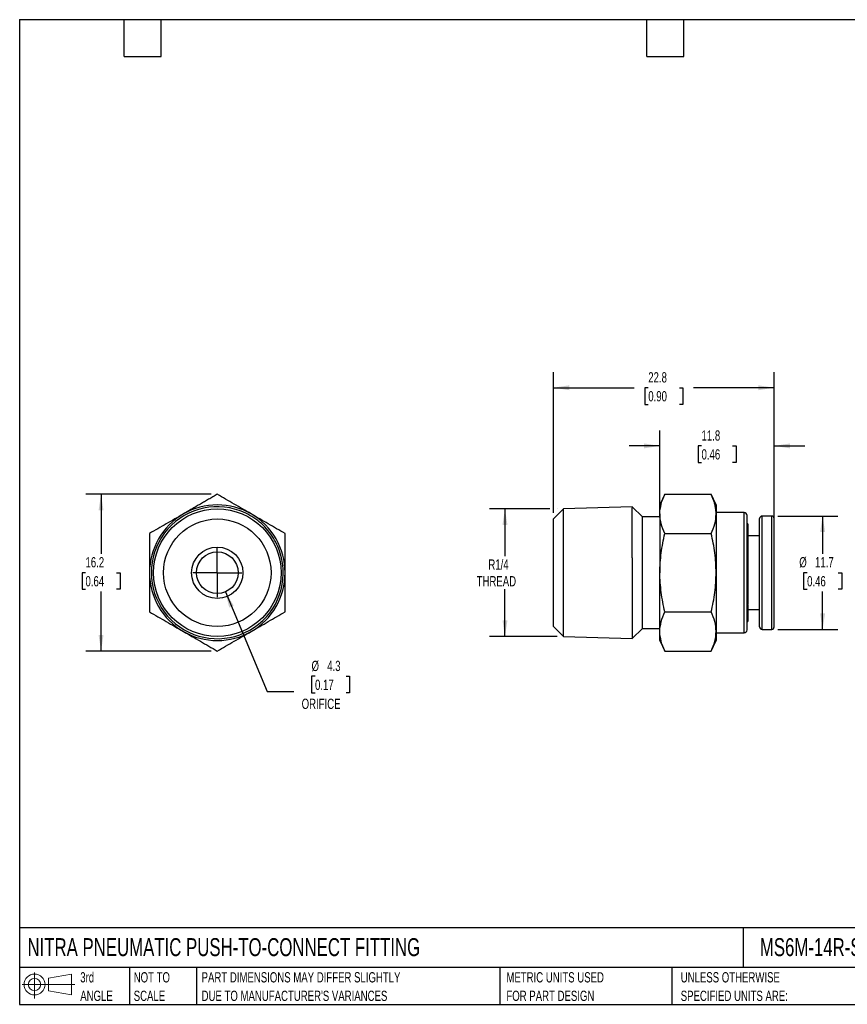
# Model space of a CAD drawing. Header units: millimetres. Extents: x 3 to 137, y 3 to 105.
# Tile 1 of 2: x 3 to 89, y 3 to 105. Entities that reach past the tile are written whole.
import ezdxf

# ---------------------------------------------------------------- set-up
doc = ezdxf.new("R2010")
doc.units = ezdxf.units.MM
doc.header["$LTSCALE"] = 0.5
doc.linetypes.add('SLD-Center', pattern=[19.05, 15.24, -1.27, 1.27, -1.27])
doc.linetypes.add('SLD-Solid', pattern=[0])
doc.layers.add('CENTER', color=40, linetype='SLD-Center')
doc.layers.add('SLD-DEFPOINTS', color=7, linetype='Continuous')
doc.layers.add('DIMENSIONS', color=140, linetype='SLD-Solid', lineweight=25)
doc.layers.add('TEXT', color=140, linetype='SLD-Solid', lineweight=25)
doc.styles.add('SLDTEXTSTYLE0', font='TXT', dxfattribs={"width": 0.7})
doc.dimstyles.new('SLDDIMSTYLE0', dxfattribs={"dimtxt": 1.079004, "dimasz": 1.651, "dimexe": 0, "dimexo": 0.0625, "dimgap": 0.269751, "dimtad": 0, "dimtih": 1, "dimtoh": 1, "dimdec": 1, "dimrnd": 1e-09, "dimzin": 12, "dimdsep": 46, "dimtxsty": 'SLDTEXTSTYLE0', "dimsah": 1, "dimcen": 0.09, "dimadec": 0, "dimazin": 3, "dimtfac": 1, "dimtdec": 1, "dimtofl": 0, "dimtmove": 0, "dimatfit": 3, "dimfxl": 0, "dimfrac": 2, "dimtolj": 1, "dimtzin": 12, "dimarcsym": 0})
doc.dimstyles.new('SLDDIMSTYLE1', dxfattribs={"dimtxt": 1.079004, "dimasz": 1.651, "dimexe": 0, "dimexo": 0.0625, "dimgap": 0.269751, "dimtad": 0, "dimtih": 1, "dimtoh": 1, "dimdec": 1, "dimrnd": 1e-09, "dimzin": 12, "dimdsep": 46, "dimtxsty": 'SLDTEXTSTYLE0', "dimsah": 1, "dimcen": 0.09, "dimadec": 0, "dimazin": 3, "dimtfac": 1, "dimtdec": 1, "dimtmove": 0, "dimatfit": 0, "dimfxl": 0, "dimfrac": 2, "dimtolj": 1, "dimtzin": 12, "dimarcsym": 0})
doc.dimstyles.new('SLDDIMSTYLE4', dxfattribs={"dimtxt": 1.079004, "dimasz": 1.651, "dimexe": 0, "dimexo": 0.0625, "dimgap": 0.269751, "dimtad": 0, "dimtih": 1, "dimtoh": 1, "dimdec": 1, "dimrnd": 1e-09, "dimzin": 12, "dimdsep": 46, "dimtxsty": 'SLDTEXTSTYLE0', "dimsah": 1, "dimcen": 0, "dimadec": 0, "dimazin": 3, "dimtfac": 1, "dimtdec": 1, "dimtofl": 0, "dimtmove": 0, "dimatfit": 3, "dimfxl": 0, "dimfrac": 2, "dimtolj": 1, "dimtzin": 12, "dimarcsym": 0})

# ---------------------------------------------------------------- blocks, each defined once
blk = doc.blocks.new('Block11')
at = {"color": 7, "linetype": 'SLD-Solid', "lineweight": 18}
for p, q in [((1.29, 2.66), (1.29, 0)), ((2.74, 2.08), (5.09, 2.52)), ((2.74, 0.8), (2.74, 2.08)), ((5.09, 2.52), (5.09, 0.37)), ((0, 1.44), (5.44, 1.44)), ((2.74, 0.8), (5.09, 0.37))]:
    blk.add_line(p, q, dxfattribs=at)
for radius in [1.08, 0.643]:
    blk.add_circle((1.29, 1.44), radius, dxfattribs=at)
blk = doc.blocks.new('Block12')
at = {"layer": 'SLD-DEFPOINTS'}
blk.add_blockref('Block11', (0, 0), dxfattribs=at)
blk = doc.blocks.new('SW_NOTE_0_1')
at = {"layer": 'TEXT', "color": 0, "char_height": 1.0583, "attachment_point": 1, "style": 'SLDTEXTSTYLE0'}
for s, insert in [('UNLESS OTHERWISE', (0, 1.36)), ('SPECIFIED UNITS ARE:', (0, -0.55))]:
    blk.add_mtext(s, dxfattribs=dict(at, insert=insert))
blk = doc.blocks.new('SW_NOTE_0_2')
at = {"layer": 'TEXT', "color": 0, "char_height": 1.0583, "attachment_point": 1, "style": 'SLDTEXTSTYLE0'}
for s, insert in [('PART DIMENSIONS MAY DIFFER SLIGHTLY', (0, 1.36)), ("DUE TO MANUFACTURER'S VARIANCES", (0, -0.55))]:
    blk.add_mtext(s, dxfattribs=dict(at, insert=insert))
blk = doc.blocks.new('SW_NOTE_0_3')
at = {"layer": 'TEXT', "color": 0, "char_height": 1.058, "attachment_point": 1, "style": 'SLDTEXTSTYLE0'}
for s, insert in [('NOT TO', (0, 1.36)), ('SCALE', (0, -0.55))]:
    blk.add_mtext(s, dxfattribs=dict(at, insert=insert))
blk = doc.blocks.new('SW_NOTE_0_4')
at = {"layer": 'TEXT', "color": 0, "char_height": 1.058, "attachment_point": 1, "style": 'SLDTEXTSTYLE0'}
for s, insert in [('3rd', (0, 1.36)), ('ANGLE', (0, -0.55))]:
    blk.add_mtext(s, dxfattribs=dict(at, insert=insert))
blk = doc.blocks.new('SW_NOTE_0_5')
at = {"layer": 'TEXT', "color": 0, "char_height": 1.0583, "attachment_point": 1, "style": 'SLDTEXTSTYLE0'}
for s, insert in [('METRIC UNITS USED', (0, 1.36)), ('FOR PART DESIGN', (0, -0.55))]:
    blk.add_mtext(s, dxfattribs=dict(at, insert=insert))
blk = doc.blocks.new('_D')
at = {"layer": 'DIMENSIONS'}
for p, q in [((57.9, 54.3), (51.7, 54.3)), ((53.28, 54.3), (53.28, 49.43)), ((58.68, 54.3), (58.66, 54.3)), ((53.28, 41.13), (53.28, 46)), ((58.68, 41.13), (51.7, 41.13))]:
    blk.add_line(p, q, dxfattribs=at)
for points in [[(53.28, 54.3), (53.03, 52.64), (53.54, 52.64)], [(53.28, 41.13), (53.54, 42.78), (53.03, 42.78)]]:
    blk.add_solid(points, dxfattribs=at)
at = {"layer": 'DIMENSIONS', "char_height": 1.058, "attachment_point": 1, "style": 'SLDTEXTSTYLE0'}
for s, insert in [('R1/4', (51.57, 49.08)), ('THREAD', (50.36, 47.36))]:
    blk.add_mtext(s, dxfattribs=dict(at, insert=insert))
blk = doc.blocks.new('_D_1')
at = {"layer": 'DIMENSIONS'}
for p, q in [((69.28, 54.41), (69.28, 62.39)), ((81.08, 53.95), (81.08, 62.39)), ((69.28, 60.8), (66.11, 60.8)), ((73.58, 60.8), (73.22, 60.8)), ((73.22, 60.8), (73.22, 59.08)), ((76.79, 60.8), (77.15, 60.8)), ((77.15, 60.8), (77.15, 59.08)), ((81.08, 60.8), (84.26, 60.8)), ((73.22, 59.08), (73.58, 59.08)), ((77.15, 59.08), (76.79, 59.08))]:
    blk.add_line(p, q, dxfattribs=at)
for points in [[(69.28, 60.8), (67.63, 61.05), (67.63, 60.54)], [(81.08, 60.8), (82.73, 60.54), (82.73, 61.05)]]:
    blk.add_solid(points, dxfattribs=at)
at = {"layer": 'DIMENSIONS', "char_height": 1.058, "attachment_point": 1, "style": 'SLDTEXTSTYLE0'}
for s, insert in [('11.8', (73.58, 62.4)), ('0.46', (73.58, 60.45))]:
    blk.add_mtext(s, dxfattribs=dict(at, insert=insert))
blk = doc.blocks.new('_D_2')
at = {"layer": 'DIMENSIONS'}
for p, q in [((81.47, 53.56), (87.67, 53.56)), ((86.08, 53.56), (86.08, 49.67)), ((84.48, 47.71), (84.12, 47.71)), ((84.12, 47.71), (84.12, 46)), ((87.69, 47.71), (88.05, 47.71)), ((88.05, 47.71), (88.05, 46)), ((84.12, 46), (84.48, 46)), ((86.08, 41.86), (86.08, 45.76)), ((88.05, 46), (87.69, 46)), ((81.47, 41.86), (87.67, 41.86))]:
    blk.add_line(p, q, dxfattribs=at)
for points in [[(86.08, 53.56), (85.83, 51.91), (86.34, 51.91)], [(86.08, 41.86), (86.34, 43.51), (85.83, 43.51)]]:
    blk.add_solid(points, dxfattribs=at)
at = {"layer": 'DIMENSIONS', "char_height": 1.058, "attachment_point": 1, "style": 'SLDTEXTSTYLE0'}
for s, insert in [('%%c', (83.67, 49.32)), ('11.7', (85.3, 49.32)), ('0.46', (84.48, 47.36))]:
    blk.add_mtext(s, dxfattribs=dict(at, insert=insert))
blk = doc.blocks.new('_D_3')
at = {"layer": 'DIMENSIONS'}
for p, q in [((58.28, 53.9), (58.28, 68.39)), ((81.08, 51.83), (81.08, 68.39)), ((58.28, 66.8), (66.62, 66.8)), ((68.08, 66.8), (67.72, 66.8)), ((67.72, 66.8), (67.72, 65.08)), ((71.29, 66.8), (71.65, 66.8)), ((71.65, 66.8), (71.65, 65.08)), ((81.08, 66.8), (72.75, 66.8)), ((67.72, 65.08), (68.08, 65.08)), ((71.65, 65.08), (71.29, 65.08))]:
    blk.add_line(p, q, dxfattribs=at)
for points in [[(58.28, 66.8), (59.93, 66.54), (59.93, 67.05)], [(81.08, 66.8), (79.43, 67.05), (79.43, 66.54)]]:
    blk.add_solid(points, dxfattribs=at)
at = {"layer": 'DIMENSIONS', "char_height": 1.058, "attachment_point": 1, "style": 'SLDTEXTSTYLE0'}
for s, insert in [('22.8', (68.08, 68.4)), ('0.90', (68.08, 66.45))]:
    blk.add_mtext(s, dxfattribs=dict(at, insert=insert))
blk = doc.blocks.new('_D_6')
at = {"layer": 'DIMENSIONS'}
for p, q in [((24.41, 45.73), (28.72, 35.45)), ((33.67, 37.02), (33.31, 37.02)), ((33.31, 37.02), (33.31, 35.3)), ((36.88, 37.02), (37.24, 37.02)), ((37.24, 37.02), (37.24, 35.3)), ((28.72, 35.45), (31.49, 35.45)), ((33.31, 35.3), (33.67, 35.3)), ((37.24, 35.3), (36.88, 35.3))]:
    blk.add_line(p, q, dxfattribs=at)
blk.add_solid([(24.41, 45.73), (24.81, 44.11), (25.28, 44.31)], dxfattribs=at)
at = {"layer": 'DIMENSIONS', "char_height": 1.058, "attachment_point": 1, "style": 'SLDTEXTSTYLE0'}
for s, insert in [('%%c', (33.31, 38.62)), ('4.3', (34.93, 38.62)), ('0.17', (33.67, 36.67)), ('ORIFICE', (32.29, 34.71))]:
    blk.add_mtext(s, dxfattribs=dict(at, insert=insert))
blk = doc.blocks.new('_D_7')
at = {"layer": 'DIMENSIONS'}
for p, q in [((22.94, 55.8), (9.99, 55.8)), ((11.58, 55.8), (11.58, 49.67)), ((9.97, 47.71), (9.61, 47.71)), ((9.61, 47.71), (9.61, 46)), ((13.18, 47.71), (13.54, 47.71)), ((13.54, 47.71), (13.54, 46)), ((9.61, 46), (9.97, 46)), ((11.58, 39.63), (11.58, 45.76)), ((13.54, 46), (13.18, 46)), ((22.94, 39.63), (9.99, 39.63))]:
    blk.add_line(p, q, dxfattribs=at)
for points in [[(11.58, 55.8), (11.32, 54.14), (11.83, 54.14)], [(11.58, 39.63), (11.83, 41.28), (11.32, 41.28)]]:
    blk.add_solid(points, dxfattribs=at)
at = {"layer": 'DIMENSIONS', "char_height": 1.058, "attachment_point": 1, "style": 'SLDTEXTSTYLE0'}
for s, insert in [('16.2', (9.97, 49.32)), ('0.64', (9.97, 47.36))]:
    blk.add_mtext(s, dxfattribs=dict(at, insert=insert))
blk = doc.blocks.new('SW_CENTERMARKSYMBOL_1')
at = {"layer": 'CENTER', "color": 0}
for q in [(0, 2.54), (-2.54, 0), (0, -2.54), (2.54, 0)]:
    blk.add_line((0, 0), q, dxfattribs=at)

msp = doc.modelspace()

# ---------------------------------------------------------------- linework, layer by layer
for p, q in [((69.79, 55.8), (69.28, 54.71)), ((69.79, 55.8), (74.58, 55.8)), ((75.08, 54.71), (74.58, 55.8)), ((59.32, 54.3), (58.28, 53.26)), ((66.43, 54.52), (59.32, 54.3)), ((59.32, 41.13), (59.32, 54.3)), ((67.48, 53.46), (66.43, 54.52)), ((66.43, 54.52), (66.43, 54.39)), ((69.28, 53.78), (69.28, 54.71)), ((75.08, 54.71), (75.08, 53.78)), ((77.98, 53.91), (75.08, 53.91)), ((77.98, 41.51), (77.98, 53.91)), ((58.28, 42.16), (58.28, 53.26)), ((69.28, 53.46), (67.48, 53.46)), ((67.48, 41.96), (67.48, 53.46)), ((69.28, 53.78), (69.28, 47.71)), ((75.08, 53.78), (75.08, 47.71)), ((78.28, 41.81), (78.28, 53.61)), ((79.58, 42.11), (79.58, 53.31)), ((80.83, 53.56), (79.83, 53.56)), ((79.83, 41.86), (79.83, 53.56)), ((80.83, 41.86), (80.83, 53.56)), ((81.08, 42.11), (81.08, 53.31)), ((78.35, 52.74), (78.28, 52.74)), ((78.35, 52.74), (78.35, 44.45)), ((69.79, 51.75), (74.58, 51.75)), ((79.58, 51.5), (78.35, 51.5)), ((66.43, 49.24), (66.43, 40.91)), ((69.28, 41.65), (69.28, 47.71)), ((75.08, 47.71), (75.08, 41.65)), ((78.28, 44.45), (78.35, 44.45)), ((78.28, 44.44), (78.35, 44.41)), ((78.35, 43.89), (78.28, 43.89)), ((78.35, 44.41), (78.35, 43.89)), ((78.35, 43.92), (79.58, 43.92)), ((78.35, 43.89), (78.35, 42.69)), ((69.79, 43.67), (74.58, 43.67)), ((78.28, 42.69), (78.35, 42.69)), ((58.28, 42.16), (59.32, 41.13)), ((66.43, 40.91), (67.48, 41.96)), ((67.48, 41.96), (69.28, 41.96)), ((79.83, 41.86), (80.83, 41.86)), ((59.32, 41.13), (66.43, 40.91)), ((69.28, 40.71), (69.28, 41.65)), ((69.28, 40.71), (69.79, 39.63)), ((74.58, 39.63), (75.08, 40.71)), ((75.08, 41.65), (75.08, 40.71)), ((75.08, 41.51), (77.98, 41.51)), ((69.79, 39.63), (74.58, 39.63))]:
    msp.add_line(p, q)
for radius in [6.58, 5.55, 2.65, 2.15]:
    msp.add_circle((23.58, 47.71), radius)
for centre, radius, start, end in [((23.58, 47.71), 6.81, 78.869, 12.967), ((23.58, 47.71), 7, 60, 120), ((77.98, 53.61), 0.3, 0, 90), ((23.58, 47.71), 7, 120, 180), ((23.58, 47.71), 7, 0, 60), ((79.83, 53.31), 0.25, 90, 180), ((80.83, 53.31), 0.25, 0, 90), ((23.58, 47.71), 7, 180, 240), ((23.58, 47.71), 7, 300, 0), ((77.98, 41.81), 0.3, 270, 0), ((79.83, 42.11), 0.25, 180, 270), ((80.83, 42.11), 0.25, 270, 0), ((23.58, 47.71), 7, 240, 300)]:
    msp.add_arc(centre, radius, start, end)
for points, knots in [([(23.58, 55.8), (23.43, 55.71), (23.13, 55.54), (22.69, 55.29), (22.26, 55.04), (21.83, 54.79), (21.39, 54.54), (20.95, 54.28), (20.52, 54.03), (20.22, 53.86), (20.08, 53.78)], [0, 0, 0, 0, 0.129169, 0.255361, 0.379256, 0.501633, 0.626734, 0.750818, 0.875637, 1, 1, 1, 1]), ([(27.08, 53.78), (26.48, 54.12), (25.9, 54.46), (24.73, 55.13), (24.15, 55.46), (23.58, 55.8)], [0, 0, 0, 0, 0.5, 0.5, 1, 1, 1, 1]), ([(69.28, 53.78), (69.28, 54.12), (69.33, 54.46), (69.51, 55.13), (69.63, 55.46), (69.79, 55.8)], [0, 0, 0, 0, 0.5, 0.5, 1, 1, 1, 1]), ([(75.08, 53.78), (75.08, 53.84), (75.08, 53.98), (75.06, 54.18), (75.04, 54.38), (75, 54.58), (74.94, 54.83), (74.86, 55.12), (74.73, 55.45), (74.63, 55.68), (74.58, 55.8)], [0, 0, 0, 0, 0.097762, 0.196405, 0.295997, 0.396606, 0.498296, 0.658744, 0.825917, 1, 1, 1, 1]), ([(30.21, 49.25), (30.06, 49.88), (29.82, 50.5), (29.18, 51.63), (28.78, 52.15), (27.84, 53.06), (27.31, 53.44), (26.15, 54.05), (25.53, 54.26), (24.89, 54.39)], [0, 0, 0, 0, 0.25, 0.25, 0.5, 0.5, 0.75, 0.75, 1, 1, 1, 1]), ([(66.43, 49.25), (66.43, 49.88), (66.43, 50.5), (66.43, 51.63), (66.43, 52.15), (66.43, 53.06), (66.43, 53.44), (66.43, 54.05), (66.43, 54.26), (66.43, 54.39)], [0, 0, 0, 0, 0.25, 0.25, 0.5, 0.5, 0.75, 0.75, 1, 1, 1, 1]), ([(20.08, 53.78), (19.48, 53.43), (18.9, 53.09), (17.73, 52.42), (17.15, 52.09), (16.58, 51.75)], [0, 0, 0, 0, 0.5, 0.5, 1, 1, 1, 1]), ([(30.58, 51.75), (30, 52.09), (29.42, 52.42), (28.26, 53.09), (27.67, 53.43), (27.08, 53.78)], [0, 0, 0, 0, 0.5, 0.5, 1, 1, 1, 1]), ([(69.79, 51.75), (69.63, 52.09), (69.51, 52.42), (69.33, 53.09), (69.28, 53.43), (69.28, 53.78)], [0, 0, 0, 0, 0.5, 0.5, 1, 1, 1, 1]), ([(74.58, 51.75), (74.73, 52.09), (74.86, 52.42), (75.04, 53.09), (75.08, 53.43), (75.08, 53.78)], [0, 0, 0, 0, 0.5, 0.5, 1, 1, 1, 1]), ([(16.58, 51.75), (16.58, 51.09), (16.58, 50.42), (16.58, 49.08), (16.58, 48.4), (16.58, 47.71)], [0, 0, 0, 0, 0.5, 0.5, 1, 1, 1, 1]), ([(30.58, 47.71), (30.58, 48.4), (30.58, 49.08), (30.58, 50.42), (30.58, 51.09), (30.58, 51.75)], [0, 0, 0, 0, 0.5, 0.5, 1, 1, 1, 1]), ([(69.28, 47.71), (69.28, 48.4), (69.33, 49.08), (69.51, 50.42), (69.63, 51.09), (69.79, 51.75)], [0, 0, 0, 0, 0.5, 0.5, 1, 1, 1, 1]), ([(75.08, 47.71), (75.08, 48.4), (75.04, 49.08), (74.86, 50.42), (74.73, 51.09), (74.58, 51.75)], [0, 0, 0, 0, 0.5, 0.5, 1, 1, 1, 1]), ([(16.58, 47.71), (16.58, 47.03), (16.58, 46.35), (16.58, 45), (16.58, 44.34), (16.58, 43.67)], [0, 0, 0, 0, 0.5, 0.5, 1, 1, 1, 1]), ([(30.58, 43.67), (30.58, 44.34), (30.58, 45), (30.58, 46.35), (30.58, 47.03), (30.58, 47.71)], [0, 0, 0, 0, 0.5, 0.5, 1, 1, 1, 1]), ([(69.79, 43.67), (69.63, 44.34), (69.51, 45), (69.33, 46.35), (69.28, 47.03), (69.28, 47.71)], [0, 0, 0, 0, 0.5, 0.5, 1, 1, 1, 1]), ([(74.58, 43.67), (74.73, 44.34), (74.86, 45), (75.04, 46.35), (75.08, 47.03), (75.08, 47.71)], [0, 0, 0, 0, 0.5, 0.5, 1, 1, 1, 1]), ([(16.58, 43.67), (17.15, 43.34), (17.73, 43.01), (18.9, 42.33), (19.48, 41.99), (20.08, 41.65)], [0, 0, 0, 0, 0.5, 0.5, 1, 1, 1, 1]), ([(27.08, 41.65), (27.67, 41.99), (28.26, 42.33), (29.42, 43.01), (30, 43.34), (30.58, 43.67)], [0, 0, 0, 0, 0.5, 0.5, 1, 1, 1, 1]), ([(69.28, 41.65), (69.28, 41.99), (69.33, 42.33), (69.51, 43.01), (69.63, 43.34), (69.79, 43.67)], [0, 0, 0, 0, 0.5, 0.5, 1, 1, 1, 1]), ([(75.08, 41.65), (75.08, 41.99), (75.04, 42.33), (74.86, 43.01), (74.73, 43.34), (74.58, 43.67)], [0, 0, 0, 0, 0.5, 0.5, 1, 1, 1, 1]), ([(20.08, 41.65), (20.67, 41.31), (21.26, 40.97), (22.42, 40.3), (23, 39.96), (23.58, 39.63)], [0, 0, 0, 0, 0.5, 0.5, 1, 1, 1, 1]), ([(23.58, 39.63), (24.15, 39.96), (24.73, 40.3), (25.9, 40.97), (26.48, 41.31), (27.08, 41.65)], [0, 0, 0, 0, 0.5, 0.5, 1, 1, 1, 1]), ([(69.79, 39.63), (69.63, 39.96), (69.51, 40.3), (69.33, 40.97), (69.28, 41.31), (69.28, 41.65)], [0, 0, 0, 0, 0.5, 0.5, 1, 1, 1, 1]), ([(74.58, 39.63), (74.73, 39.96), (74.86, 40.3), (75.04, 40.97), (75.08, 41.31), (75.08, 41.65)], [0, 0, 0, 0, 0.5, 0.5, 1, 1, 1, 1])]:
    msp.add_open_spline(points, degree=3, knots=knots)
for points in [[(24.89, 54.39), (24.89, 54.39), (24.89, 54.39), (24.89, 54.39)], [(66.43, 54.39), (66.43, 54.39), (66.43, 54.39), (66.43, 54.39)], [(30.21, 49.24), (30.21, 49.24), (30.21, 49.25), (30.21, 49.25)], [(66.43, 49.24), (66.43, 49.24), (66.43, 49.25), (66.43, 49.25)]]:
    msp.add_open_spline(points, degree=3)
at = {"layer": 'TEXT'}
for p, q in [((3.17, 104.78), (136.52, 104.78)), ((3.17, 104.78), (3.17, 3.17)), ((13.97, 100.97), (13.97, 104.78)), ((17.78, 100.97), (17.78, 104.78)), ((67.94, 100.97), (67.94, 104.78)), ((71.75, 100.97), (71.75, 104.78)), ((13.97, 100.97), (17.78, 100.97)), ((67.94, 100.97), (71.75, 100.97)), ((136.52, 11.06), (3.17, 11.06)), ((77.88, 11.06), (77.88, 6.98)), ((136.52, 6.98), (3.17, 6.98)), ((14.52, 6.98), (14.52, 3.17)), ((21.42, 6.98), (21.42, 3.17)), ((52.74, 6.98), (52.74, 3.17)), ((70.5, 6.98), (70.5, 3.17)), ((3.17, 3.17), (136.52, 3.17))]:
    msp.add_line(p, q, dxfattribs=at)

# ---------------------------------------------------------------- block references
at = {"layer": 'CENTER'}
msp.add_blockref('SW_CENTERMARKSYMBOL_1', (23.58, 47.71), dxfattribs=at)
at = {"layer": 'SLD-DEFPOINTS'}
msp.add_blockref('Block12', (3.42, 3.78), dxfattribs=at)
at = {"layer": 'TEXT'}
for name, p in [('SW_NOTE_0_4', (9.43, 5.13)), ('SW_NOTE_0_3', (14.95, 5.13)), ('SW_NOTE_0_2', (21.96, 5.13)), ('SW_NOTE_0_5', (53.43, 5.13)), ('SW_NOTE_0_1', (71.43, 5.13))]:
    msp.add_blockref(name, p, dxfattribs=at)

# ---------------------------------------------------------------- texts
at = {"layer": 'TEXT', "char_height": 1.8521, "attachment_point": 1, "style": 'SLDTEXTSTYLE0'}
for s, insert in [('NITRA PNEUMATIC PUSH-TO-CONNECT FITTING', (3.98, 10)), ('MS6M-14R-SS2', (79.6, 10))]:
    msp.add_mtext(s, dxfattribs=dict(at, insert=insert))

# ---------------------------------------------------------------- dimensions: what is measured, and where the dimension line sits
at = {"layer": 'DIMENSIONS'}
for base, p1, p2, dimstyle, picture, middle in [((58.28, 66.8), (81.08, 51.2), (58.28, 53.26), 'SLDDIMSTYLE0', '_D_3', (69.68, 66.8)), ((81.08, 60.8), (69.28, 53.78), (81.08, 53.31), 'SLDDIMSTYLE1', '_D_1', (75.18, 60.8))]:
    dim = msp.add_linear_dim(base=base, p1=p1, p2=p2, dimstyle=dimstyle, dxfattribs=at)
    dim.commit()
    dim.dimension.update_dxf_attribs({"geometry": picture, "text_midpoint": middle, "dimtype": 160})
dim = msp.add_linear_dim(base=(11.58, 39.63), p1=(23.58, 55.8), p2=(23.58, 39.63), angle=90, dimstyle='SLDDIMSTYLE0', dxfattribs=at)
dim.commit()
dim.dimension.update_dxf_attribs({"geometry": '_D_7', "text_midpoint": (11.58, 47.71), "dimtype": 160})
for base, p1, p2, text, picture, middle in [((53.28, 41.13), (59.32, 54.3), (59.32, 41.13), 'R1/4\\PTHREAD', '_D', (53.28, 47.71)), ((86.08, 53.56), (80.83, 41.86), (80.83, 53.56), '%%c<>', '_D_2', (86.08, 47.71))]:
    dim = msp.add_linear_dim(base=base, p1=p1, p2=p2, angle=90, text=text, dimstyle='SLDDIMSTYLE0', dxfattribs=at)
    dim.commit()
    dim.dimension.update_dxf_attribs({"geometry": picture, "text_midpoint": middle, "dimtype": 160})
dim = msp.add_diameter_dim_2p(p1=(22.74, 49.7), p2=(24.41, 45.73), text='<>\\PORIFICE', dimstyle='SLDDIMSTYLE4', dxfattribs=at)
dim.commit()
dim.dimension.update_dxf_attribs({"geometry": '_D_6', "text_midpoint": (35.27, 36.16), "dimtype": 163})

doc.saveas('drawing.dxf')
